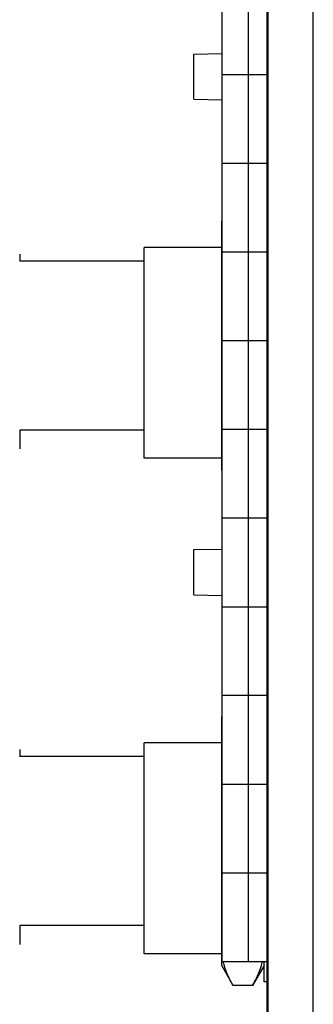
# Model space of a CAD drawing. Header units: inches. Extents: x 0 to 34, y 0 to 22.
# Tile 110 of 119: x 24.9 to 25.6, y 10 to 12.2. Entities that reach past the tile are written whole.
import ezdxf

# ---------------------------------------------------------------- set-up
doc = ezdxf.new("R2010")
doc.units = ezdxf.units.IN
doc.header["$LTSCALE"] = 1.87
doc.header["$MEASUREMENT"] = 0
doc.layers.get('0').update_dxf_attribs({"linetype": 'CONTINUOUS'})
doc.layers.add('DIMENSIONS', color=7, linetype='CONTINUOUS')
doc.styles.get("Standard").update_dxf_attribs({"font": 'txt', "width": 0.8})
doc.dimstyles.new('DIMSTYLE_1', dxfattribs={"dimtxt": 0.125, "dimasz": 0.18, "dimexe": 0.18, "dimexo": 0.0625, "dimgap": 0.09, "dimtad": 0, "dimtih": 1, "dimtoh": 1, "dimdec": 3, "dimzin": 4, "dimdsep": 46, "dimtxsty": 'STANDARD', "dimblk": '_FILLED', "dimblk1": '_FILLED', "dimblk2": '_FILLED', "dimcen": 0.09, "dimadec": 0, "dimazin": 0, "dimtp": 0.001, "dimtm": 0.001, "dimtfac": 1, "dimtdec": 3, "dimtofl": 0, "dimtmove": 0, "dimatfit": 3, "dimldrblk": '_FILLED', "dimfxl": 1, "dimtolj": 1, "dimtzin": 4, "dimarcsym": 0})

# ---------------------------------------------------------------- blocks, each defined once
blk = doc.blocks.new('_FILLED')
at = {"color": 0, "linetype": 'BYBLOCK'}
blk.add_solid([(0, 0), (-1, 0.174), (-1, -0.174)], dxfattribs=at)
blk = doc.blocks.new('*D7')
at = {"layer": 'DIMENSIONS', "color": 2, "linetype": 'CONTINUOUS'}
for p, q in [((25.4619, 19.6179), (23.6001, 19.6179)), ((23.7251, 19.6179), (23.7251, 14.3046)), ((23.7251, 8.0279), (23.7251, 14.0546)), ((25.4619, 8.0279), (23.6001, 8.0279))]:
    blk.add_line(p, q, dxfattribs=at)
at = {"layer": 'DIMENSIONS', "color": 2, "linetype": 'CONTINUOUS', "xscale": 0.18, "yscale": 0.18, "zscale": 0.18}
for p, rotation in [((23.7251, 19.6179), 90), ((23.7251, 8.0279), 270)]:
    blk.add_blockref('_FILLED', p, dxfattribs=dict(at, rotation=rotation))
at = {"layer": 'DIMENSIONS', "color": 2, "linetype": 'CONTINUOUS', "width": 0.8}
for s, p in [('[', (23.6876, 14.1171)), (']', (24.3876, 14.1171)), ('11.590', (22.9626, 14.1171)), ('294.39', (23.7876, 14.1171))]:
    blk.add_text(s, height=0.125, dxfattribs=at).set_placement(p)

msp = doc.modelspace()

# ---------------------------------------------------------------- linework, layer by layer
at = {"color": 7, "linetype": 'CONTINUOUS'}
for p, q in [((25.4796, 9.0279), (25.4796, 18.6179)), ((25.4816, 9.0279), (25.4816, 18.6179)), ((25.5816, 9.0279), (25.5816, 18.6179)), ((25.3788, 16.1229), (25.3788, 10.1189)), ((25.4379, 10.1189), (25.4379, 16.1229)), ((25.3166, 12.1329), (25.3788, 12.1343)), ((25.3166, 12.0329), (25.3166, 12.1329)), ((25.3788, 12.0874), (25.4796, 12.0874)), ((25.3166, 12.0329), (25.3788, 12.0314)), ((25.3788, 11.8906), (25.4796, 11.8906)), ((25.3788, 11.7628), (25.3786, 11.7624)), ((25.3786, 11.2094), (25.3786, 11.7624)), ((25.3786, 11.7039), (25.2066, 11.7039)), ((25.2066, 11.2359), (25.2066, 11.7039)), ((25.3788, 11.6937), (25.4796, 11.6937)), ((24.9311, 11.6891), (24.9311, 11.6733)), ((25.2066, 11.6734), (24.9311, 11.6734)), ((25.3788, 11.4969), (25.4796, 11.4969)), ((25.3788, 11.3), (25.4796, 11.3)), ((25.2066, 11.2984), (24.9311, 11.2984)), ((24.9311, 11.2984), (24.9311, 11.2566)), ((25.3786, 11.2359), (25.2066, 11.2359)), ((25.3788, 11.2089), (25.3786, 11.2094)), ((25.3788, 11.1032), (25.4796, 11.1032)), ((25.3166, 11.0329), (25.3788, 11.0343)), ((25.3166, 10.9329), (25.3166, 11.0329)), ((25.3166, 10.9329), (25.3788, 10.9314)), ((25.3788, 10.9063), (25.4796, 10.9063)), ((25.3788, 10.7095), (25.4796, 10.7095)), ((25.3788, 10.6628), (25.3786, 10.6624)), ((25.3786, 10.1094), (25.3786, 10.6624)), ((25.3786, 10.6039), (25.2066, 10.6039)), ((25.2066, 10.1359), (25.2066, 10.6039)), ((24.9311, 10.5891), (24.9311, 10.5733)), ((25.2066, 10.5734), (24.9311, 10.5734)), ((25.3788, 10.5126), (25.4796, 10.5126)), ((25.3788, 10.3158), (25.4796, 10.3158)), ((25.2066, 10.1984), (24.9311, 10.1984)), ((24.9311, 10.1984), (24.9311, 10.1566)), ((25.3786, 10.1359), (25.2066, 10.1359)), ((25.4039, 10.0654), (25.3786, 10.1094)), ((25.3788, 10.1189), (25.4796, 10.1189)), ((25.4726, 10.1094), (25.4472, 10.0654)), ((25.4726, 10.0734), (25.4726, 10.1189)), ((25.4472, 10.0654), (25.4039, 10.0654)), ((25.4796, 10.0734), (25.4726, 10.0734))]:
    msp.add_line(p, q, dxfattribs=at)
for points in [[(25.4039, 10.0654), (25.4009, 10.0706), (25.3953, 10.081), (25.3884, 10.097), (25.3842, 10.1097), (25.3825, 10.117), (25.3821, 10.1189)], [(25.4472, 10.0654), (25.4502, 10.0706), (25.4558, 10.081), (25.4628, 10.097), (25.4669, 10.1097), (25.4686, 10.117), (25.469, 10.1189)]]:
    msp.add_open_spline(points, degree=3, knots=[0, 0, 0, 0, 0.311597, 0.610161, 0.89995, 1, 1, 1, 1], dxfattribs=at)

# ---------------------------------------------------------------- dimensions: what is measured, and where the dimension line sits
at = {"layer": 'DIMENSIONS', "color": 2, "linetype": 'CONTINUOUS'}
dim = msp.add_linear_dim(base=(23.7251, 8.0279), p1=(25.4619, 19.6179), p2=(25.4619, 8.0279), angle=270, dimstyle='DIMSTYLE_1', dxfattribs=at)
dim.commit()
dim.dimension.update_dxf_attribs({"geometry": '*D7', "text_midpoint": (23.7251, 14.1796), "dimtype": 160})

doc.saveas('drawing.dxf')
